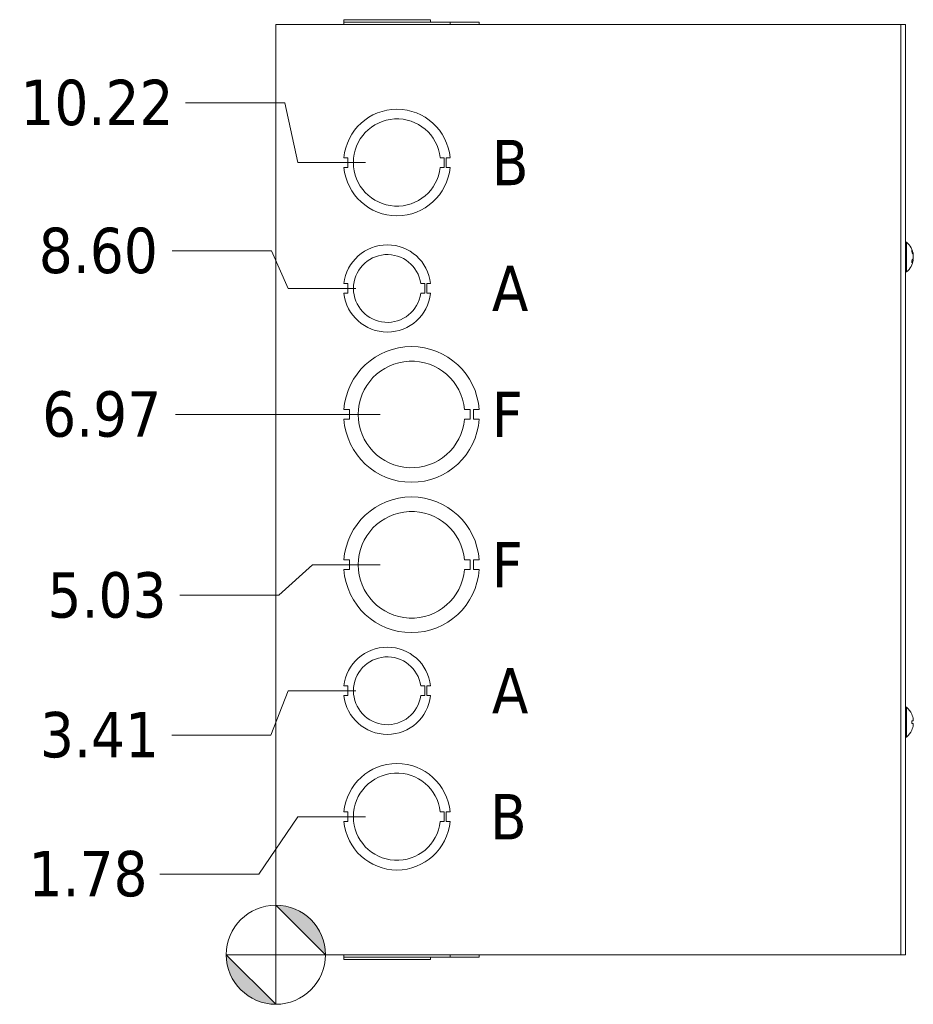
# Model space of a CAD drawing. Header units: inches. Extents: x 4 to 107, y 3 to 66.
# Tile 2 of 13: x 4 to 15, y 32 to 44. Entities that reach past the tile are written whole.
import ezdxf

# ---------------------------------------------------------------- set-up
doc = ezdxf.new("R2010")
doc.units = ezdxf.units.IN
doc.header["$LTSCALE"] = 6.5
doc.header["$MEASUREMENT"] = 0
for name, color, linetype, lineweight in [('Dimension (ANSI)', 7, 'Continuous', 5), ('Symbol (ANSI)', 7, 'Continuous', 5), ('Visible (ANSI)', 7, 'Continuous', 5)]:
    doc.layers.add(name, color=color, linetype=linetype, lineweight=lineweight)
doc.styles.add('Note Text (ANSI)', font='tahoma.ttf')
doc.styles.add('ROMANS', font='tahoma.ttf')
doc.dimstyles.new('Default (ANSI)', dxfattribs={"dimscale": 6.5, "dimtxt": 0.09, "dimasz": 0.098425, "dimexe": 0.125, "dimexo": 0.0625, "dimgap": 0.031496, "dimtad": 0, "dimtih": 1, "dimtoh": 1, "dimrnd": 1e-08, "dimzin": 0, "dimdsep": 46, "dimtxsty": 'ROMANS', "dimcen": 0.09, "dimdle": 0.393701, "dimclrd": 256, "dimclre": 256, "dimclrt": 256, "dimadec": 0, "dimazin": 0, "dimtfac": 1.111111, "dimtofl": 0, "dimtmove": 0, "dimatfit": 3, "dimfxl": 0, "dimtolj": 1, "dimtzin": 0, "dimlwd": -1, "dimlwe": -1, "dimarcsym": 0})

# ---------------------------------------------------------------- blocks, each defined once
blk = doc.blocks.new('Origin Indicator Symbol1')
at = {"layer": 'Dimension (ANSI)'}
h = blk.add_hatch(color=256, dxfattribs=at)
edge = h.paths.add_edge_path(flags=0)
edge.add_line((1.0791, 5.0817), (1.1775, 4.9833))
edge.add_arc((1.0791, 4.9833), 0.0984, 0, 90)
h = blk.add_hatch(color=256, dxfattribs=at)
edge = h.paths.add_edge_path(flags=0)
edge.add_line((1.0791, 4.8849), (0.9807, 4.9833))
edge.add_arc((1.0791, 4.9833), 0.0984, 180, 270)
for p, q in [((1.0791, 5.0817), (1.1775, 4.9833)), ((1.0791, 4.8849), (0.9807, 4.9833))]:
    blk.add_line(p, q, dxfattribs=at)
at = {"layer": 'Dimension (ANSI)', "flags": 128}
for points in [[(1.0791, 4.9833), (1.0791, 5.0817)], [(1.0791, 4.9833), (0.9807, 4.9833)], [(1.0791, 4.9833), (1.1775, 4.9833)], [(1.0791, 4.9833), (1.0791, 4.8849)]]:
    blk.add_lwpolyline(points, dxfattribs=at)
at = {"layer": 'Dimension (ANSI)'}
blk.add_circle((1.0791, 4.9833), 0.0984, dxfattribs=at)
for start, end in [(0, 90), (180, 270)]:
    blk.add_arc((1.0791, 4.9833), 0.0984, start, end, dxfattribs=at)
for points in [[(1.0791, 4.9833), (1.1775, 4.9833), (1.0791, 5.0817), (1.0791, 4.9833)], [(1.0791, 4.9833), (1.0791, 5.0817), (1.0791, 4.8849), (1.0791, 4.9833)], [(1.0791, 4.9833), (1.0791, 4.8849), (0.9807, 4.9833), (1.0791, 4.9833)], [(1.0791, 4.9833), (0.9807, 4.9833), (1.0791, 4.9833)]]:
    blk.add_solid(points, dxfattribs=at)
blk = doc.blocks.new('*D8')
at = {"layer": 'Defpoints', "color": 0}
for p in [(8.577, 34.172), (5.517, 33.432), (7.014, 32.392)]:
    blk.add_point(p, dxfattribs=at)
at = {"layer": 'Dimension (ANSI)'}
for p, q in [((7.297, 34.172), (6.796, 33.432)), ((8.171, 34.172), (7.297, 34.172)), ((6.796, 33.432), (5.517, 33.432))]:
    blk.add_line(p, q, dxfattribs=at)
at = {"layer": 'Dimension (ANSI)', "insert": (4.59, 33.432), "char_height": 0.585, "attachment_point": 5, "style": 'ROMANS'}
blk.add_mtext('\\A1;1.78', dxfattribs=at)
blk = doc.blocks.new('*D9')
at = {"layer": 'Defpoints', "color": 0}
for p in [(8.452, 35.797), (5.671, 35.225), (7.014, 32.392)]:
    blk.add_point(p, dxfattribs=at)
at = {"layer": 'Dimension (ANSI)'}
for p, q in [((7.172, 35.797), (6.951, 35.225)), ((8.046, 35.797), (7.172, 35.797)), ((6.951, 35.225), (5.671, 35.225))]:
    blk.add_line(p, q, dxfattribs=at)
at = {"layer": 'Dimension (ANSI)', "insert": (4.738, 35.225), "char_height": 0.585, "attachment_point": 5, "style": 'ROMANS'}
blk.add_mtext('\\A1;3.41', dxfattribs=at)
blk = doc.blocks.new('*D10')
at = {"layer": 'Defpoints', "color": 0}
for p in [(8.764, 37.422), (5.773, 37.028), (7.014, 32.392)]:
    blk.add_point(p, dxfattribs=at)
at = {"layer": 'Dimension (ANSI)'}
for p, q in [((7.485, 37.422), (7.053, 37.028)), ((8.358, 37.422), (7.485, 37.422)), ((7.053, 37.028), (5.773, 37.028))]:
    blk.add_line(p, q, dxfattribs=at)
at = {"layer": 'Dimension (ANSI)', "insert": (4.835, 37.028), "char_height": 0.585, "attachment_point": 5, "style": 'ROMANS'}
blk.add_mtext('\\A1;5.03', dxfattribs=at)
blk = doc.blocks.new('*D11')
at = {"layer": 'Defpoints', "color": 0}
for p in [(5.721, 39.362), (8.764, 39.362), (7.014, 32.392)]:
    blk.add_point(p, dxfattribs=at)
at = {"layer": 'Dimension (ANSI)'}
blk.add_line((8.358, 39.362), (5.721, 39.362), dxfattribs=at)
at = {"layer": 'Dimension (ANSI)', "insert": (4.767, 39.362), "char_height": 0.585, "attachment_point": 5, "style": 'ROMANS'}
blk.add_mtext('\\A1;6.97', dxfattribs=at)
blk = doc.blocks.new('*D12')
at = {"layer": 'Defpoints', "color": 0}
for p in [(5.678, 41.472), (8.452, 40.987), (7.014, 32.392)]:
    blk.add_point(p, dxfattribs=at)
at = {"layer": 'Dimension (ANSI)'}
for p, q in [((6.957, 41.472), (5.678, 41.472)), ((7.172, 40.987), (6.957, 41.472)), ((8.046, 40.987), (7.172, 40.987))]:
    blk.add_line(p, q, dxfattribs=at)
at = {"layer": 'Dimension (ANSI)', "insert": (4.723, 41.472), "char_height": 0.585, "attachment_point": 5, "style": 'ROMANS'}
blk.add_mtext('\\A1;8.60', dxfattribs=at)
blk = doc.blocks.new('*D13')
at = {"layer": 'Defpoints', "color": 0}
for p in [(5.848, 43.381), (8.577, 42.612), (7.014, 32.392)]:
    blk.add_point(p, dxfattribs=at)
at = {"layer": 'Dimension (ANSI)'}
for p, q in [((7.128, 43.381), (5.848, 43.381)), ((7.297, 42.612), (7.128, 43.381)), ((8.171, 42.612), (7.297, 42.612))]:
    blk.add_line(p, q, dxfattribs=at)
at = {"layer": 'Dimension (ANSI)', "insert": (4.705, 43.381), "char_height": 0.585, "attachment_point": 5, "style": 'ROMANS'}
blk.add_mtext('\\A1;10.22', dxfattribs=at)

msp = doc.modelspace()

# ---------------------------------------------------------------- linework, layer by layer
at = {"layer": 'Visible (ANSI)'}
for p, q in [((7.108, 44.3916), (7.0143, 44.3916)), ((7.0143, 32.3916), (7.0143, 44.3916)), ((7.108, 44.3916), (14.983, 44.3916)), ((7.8915, 44.4228), (7.8915, 44.3916)), ((7.8915, 44.4228), (7.8915, 44.4228)), ((7.8915, 44.4228), (7.8921, 44.4228)), ((7.8915, 44.3916), (7.8915, 44.4228)), ((7.8921, 44.4228), (7.8921, 44.3916)), ((7.8921, 44.4228), (7.8921, 44.4228)), ((7.8921, 44.4228), (9.2614, 44.4228)), ((7.8921, 44.3916), (7.8921, 44.4228)), ((7.8928, 44.4541), (7.8928, 44.4541)), ((7.8928, 44.4228), (7.8928, 44.4541)), ((7.8928, 44.4541), (9.0108, 44.4541)), ((7.8928, 44.4228), (7.8928, 44.4541)), ((9.0108, 44.4228), (9.0108, 44.4541)), ((9.2614, 44.4228), (9.6371, 44.4228)), ((9.2614, 44.4228), (9.2614, 44.3916)), ((9.6371, 44.4228), (9.6371, 44.3916)), ((15.0768, 44.3916), (14.983, 44.3916)), ((15.0768, 44.3916), (15.1393, 44.3916)), ((15.0768, 44.3916), (15.0768, 32.3916)), ((15.1393, 32.3916), (15.1393, 44.3916)), ((7.9421, 42.6741), (7.8921, 42.6741)), ((7.9421, 42.5491), (7.9421, 42.6741)), ((9.1358, 42.6741), (9.1858, 42.6741)), ((9.1858, 42.6741), (9.1858, 42.5491)), ((9.2114, 42.6741), (9.2114, 42.5491)), ((9.2614, 42.6741), (9.2114, 42.6741)), ((7.8921, 42.5491), (7.9421, 42.5491)), ((9.1858, 42.5491), (9.1358, 42.5491)), ((9.2114, 42.5491), (9.2614, 42.5491)), ((15.1536, 41.5836), (15.1393, 41.5836)), ((15.1536, 41.5836), (15.1536, 41.1996)), ((15.2202, 41.4606), (15.2202, 41.4813)), ((15.2393, 41.4224), (15.2353, 41.4221)), ((15.2202, 41.3185), (15.2202, 41.3473)), ((15.2393, 41.3608), (15.2291, 41.3617)), ((15.1536, 41.1996), (15.1393, 41.1996)), ((7.9428, 41.0491), (7.8928, 41.0491)), ((7.9428, 40.9241), (7.9428, 41.0491)), ((8.8848, 41.0492), (8.9348, 41.0492)), ((8.9348, 41.0492), (8.9348, 40.924)), ((8.9608, 41.0492), (8.9608, 40.924)), ((9.0108, 41.0492), (8.9608, 41.0492)), ((7.8928, 40.9241), (7.9428, 40.9241)), ((8.9348, 40.924), (8.8848, 40.924)), ((8.9608, 40.924), (9.0108, 40.924)), ((7.9655, 39.4241), (7.8915, 39.4241)), ((7.9655, 39.2991), (7.9655, 39.4241)), ((9.4489, 39.4241), (9.5229, 39.4241)), ((9.5229, 39.4241), (9.5229, 39.2991)), ((9.563, 39.4241), (9.5631, 39.2991)), ((9.637, 39.4241), (9.563, 39.4241)), ((7.8915, 39.2991), (7.9655, 39.2991)), ((9.5229, 39.2991), (9.4489, 39.2991)), ((9.5631, 39.2991), (9.6371, 39.2991)), ((7.9655, 37.4841), (7.8915, 37.4841)), ((7.9655, 37.3591), (7.9655, 37.4841)), ((9.4489, 37.4841), (9.5229, 37.4841)), ((9.5229, 37.4841), (9.5229, 37.3591)), ((9.563, 37.4841), (9.5631, 37.3591)), ((9.637, 37.4841), (9.563, 37.4841)), ((7.8915, 37.3591), (7.9655, 37.3591)), ((9.5229, 37.3591), (9.4489, 37.3591)), ((9.5631, 37.3591), (9.6371, 37.3591)), ((7.9428, 35.8591), (7.8928, 35.8591)), ((7.9428, 35.7341), (7.9428, 35.8591)), ((8.8848, 35.8592), (8.9348, 35.8592)), ((8.9348, 35.8592), (8.9348, 35.734)), ((8.9608, 35.8592), (8.9608, 35.734)), ((9.0108, 35.8592), (8.9608, 35.8592)), ((7.8928, 35.7341), (7.9428, 35.7341)), ((8.9348, 35.734), (8.8848, 35.734)), ((8.9608, 35.734), (9.0108, 35.734)), ((15.1536, 35.5836), (15.1393, 35.5836)), ((15.1536, 35.5836), (15.1536, 35.1996)), ((15.2202, 35.3731), (15.2202, 35.4101)), ((15.2387, 35.4099), (15.2202, 35.4083)), ((15.2387, 35.3733), (15.2202, 35.3749)), ((15.1536, 35.1996), (15.1393, 35.1996)), ((7.9421, 34.2341), (7.8921, 34.2341)), ((7.9421, 34.1091), (7.9421, 34.2341)), ((9.1358, 34.2341), (9.1858, 34.2341)), ((9.1858, 34.2341), (9.1858, 34.1091)), ((9.2114, 34.2341), (9.2114, 34.1091)), ((9.2614, 34.2341), (9.2114, 34.2341)), ((7.8921, 34.1091), (7.9421, 34.1091)), ((9.1858, 34.1091), (9.1358, 34.1091)), ((9.2114, 34.1091), (9.2614, 34.1091)), ((7.0143, 32.3916), (7.108, 32.3916)), ((14.983, 32.3916), (7.108, 32.3916)), ((7.8915, 32.3603), (7.8915, 32.3916)), ((7.8921, 32.3603), (7.8921, 32.3916)), ((9.2614, 32.3603), (9.2614, 32.3916)), ((9.2614, 32.3603), (9.2614, 32.3916)), ((9.637, 32.3603), (9.637, 32.3916)), ((9.6371, 32.3603), (9.6371, 32.3916)), ((14.983, 32.3916), (15.0768, 32.3916)), ((15.0768, 32.3916), (15.1393, 32.3916)), ((7.8921, 32.3603), (7.8915, 32.3603)), ((9.2614, 32.3603), (7.8921, 32.3603)), ((7.8928, 32.3603), (7.8928, 32.3291)), ((9.0108, 32.3291), (7.8928, 32.3291)), ((9.0108, 32.3603), (9.0108, 32.3291)), ((9.0108, 32.3603), (9.0108, 32.3291)), ((9.0108, 32.3291), (9.0108, 32.3291)), ((9.2614, 32.3603), (9.2614, 32.3603)), ((9.637, 32.3603), (9.2614, 32.3603)), ((9.637, 32.3603), (9.6371, 32.3603))]:
    msp.add_line(p, q, dxfattribs=at)
for centre, radius, start, end in [((8.5768, 42.6116), 0.6875, 5.21896, 174.78714), ((8.5768, 42.6116), 0.5625, 6.38242, 353.62368), ((8.5768, 42.6116), 0.6875, 185.21896, 354.78714), ((8.4518, 40.9866), 0.5625, 6.39402, 173.62399), ((14.9873, 41.3916), 0.254, 7.3729, 49.10401), ((8.4518, 40.9866), 0.4375, 8.23213, 351.77654), ((14.9873, 41.3916), 0.254, 310.89599, 352.6271), ((8.4518, 40.9866), 0.5625, 186.38273, 353.61269), ((8.7643, 39.3616), 0.875, 4.09887, 175.90678), ((8.7643, 39.3616), 0.6875, 5.21873, 354.78691), ((8.7643, 39.3616), 0.875, 184.09887, 355.90678), ((8.7643, 37.4216), 0.875, 4.09887, 175.90678), ((8.7643, 37.4216), 0.6875, 5.21873, 354.78691), ((8.7643, 37.4216), 0.875, 184.09887, 355.90678), ((8.4518, 35.7966), 0.5625, 6.39402, 173.62399), ((8.4518, 35.7966), 0.4375, 8.23213, 351.77654), ((8.4518, 35.7966), 0.5625, 186.38273, 353.61269), ((14.9873, 35.3916), 0.254, 23.89609, 49.10401), ((15.212, 35.4912), 0.0082, 0.03704, 23.89609), ((14.9873, 35.3916), 0.254, 310.89599, 336.10391), ((15.212, 35.292), 0.0082, 336.10391, 359.96296), ((8.5768, 34.1716), 0.6875, 5.21896, 174.78714), ((8.5768, 34.1716), 0.5625, 6.38242, 353.62368), ((8.5768, 34.1716), 0.6875, 185.21896, 354.78714)]:
    msp.add_arc(centre, radius, start, end, dxfattribs=at)
for centre, major_axis, ratio, start_param, end_param in [((14.9877, 41.389), (0.251, 0.0384), 0.8171302, 0.0030302, 0.2876182), ((14.9877, 41.3944), (0.2514, -0.0356), 0.7839099, 0.2380548, 0.5226428), ((14.9877, 41.3878), (0.2525, 0.0269), 0.5698264, 5.8105272, 6.0951152), ((14.9877, 41.3952), (0.2524, -0.0281), 0.6147269, 5.9394704, 6.2240584), ((14.9877, 41.3888), (0.2514, 0.0356), 0.7839099, 5.9657288, 6.0451305), ((14.9877, 35.3917), (0.0775, -0.2418), 0.9958032, 1.3868503, 1.6714383), ((14.9877, 35.387), (0.253, 0.0221), 0.0279269, 0.1249224, 0.4095104), ((14.9877, 35.3962), (0.253, -0.0221), 0.0279269, 5.8736749, 6.1582629), ((14.9877, 35.3915), (-0.0775, -0.2418), 0.9958032, 1.4701544, 1.7547424)]:
    msp.add_ellipse(centre, major_axis=major_axis, ratio=ratio, start_param=start_param, end_param=end_param, dxfattribs=at)
for points, knots in [([(15.2195, 41.484), (15.2195, 41.4839), (15.2196, 41.4839), (15.22, 41.4831), (15.2202, 41.4821), (15.2202, 41.4813)], [0.0228816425, 0.0228816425, 0.0228816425, 0.0228816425, 0.02337727, 0.02337727, 0.0312130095, 0.0312130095, 0.0312130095, 0.0312130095]), ([(15.2393, 41.4224), (15.2393, 41.4224), (15.2393, 41.4225), (15.2394, 41.4227), (15.2393, 41.4233), (15.2391, 41.425), (15.2389, 41.4261), (15.2387, 41.4276), (15.2387, 41.4278), (15.2386, 41.428)], [0.021188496, 0.021188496, 0.021188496, 0.021188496, 0.02511122, 0.02511122, 0.037656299, 0.037656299, 0.050201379, 0.050201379, 0.052067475, 0.052067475, 0.052067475, 0.052067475]), ([(15.2202, 41.3185), (15.2202, 41.3179), (15.22, 41.3172), (15.2196, 41.3166), (15.2195, 41.3165), (15.2195, 41.3165)], [0.0931299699, 0.0931299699, 0.0931299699, 0.0931299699, 0.1009657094, 0.1009657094, 0.101461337, 0.101461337, 0.101461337, 0.101461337]), ([(15.2386, 41.4063), (15.2388, 41.405), (15.239, 41.4034), (15.2393, 41.4), (15.2393, 41.3982), (15.2394, 41.395), (15.2393, 41.3933), (15.2391, 41.3902), (15.2389, 41.3889), (15.2387, 41.3877), (15.2387, 41.3875), (15.2386, 41.3874)], [0, 0, 0, 0, 0.012558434, 0.012558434, 0.025116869, 0.025116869, 0.037659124, 0.037659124, 0.050201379, 0.050201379, 0.052067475, 0.052067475, 0.052067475, 0.052067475]), ([(15.2386, 41.3769), (15.2388, 41.3782), (15.239, 41.3798), (15.2393, 41.3832), (15.2393, 41.385), (15.2394, 41.3882), (15.2393, 41.3899), (15.2392, 41.3915), (15.2392, 41.3916), (15.2392, 41.3916)], [0, 0, 0, 0, 0.012558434, 0.012558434, 0.025116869, 0.025116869, 0.037659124, 0.037659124, 0.038023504, 0.038023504, 0.038023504, 0.038023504]), ([(15.2386, 41.358), (15.2388, 41.359), (15.239, 41.3598), (15.2393, 41.3607), (15.2393, 41.3609), (15.2394, 41.3605), (15.2393, 41.3599), (15.2392, 41.3591), (15.2392, 41.359), (15.2392, 41.359)], [0, 0, 0, 0, 0.012558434, 0.012558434, 0.025116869, 0.025116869, 0.037659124, 0.037659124, 0.038023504, 0.038023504, 0.038023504, 0.038023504]), ([(15.2195, 35.4101), (15.2195, 35.4101), (15.2196, 35.4101), (15.22, 35.4102), (15.2202, 35.4101), (15.2202, 35.4101)], [0.0228816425, 0.0228816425, 0.0228816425, 0.0228816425, 0.02337727, 0.02337727, 0.0312130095, 0.0312130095, 0.0312130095, 0.0312130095]), ([(15.2202, 35.3731), (15.2202, 35.3731), (15.22, 35.373), (15.2196, 35.3731), (15.2195, 35.3731), (15.2195, 35.3731)], [0.0931299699, 0.0931299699, 0.0931299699, 0.0931299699, 0.1009657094, 0.1009657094, 0.101461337, 0.101461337, 0.101461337, 0.101461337]), ([(15.2386, 35.4234), (15.2388, 35.4217), (15.239, 35.42), (15.2393, 35.4167), (15.2393, 35.4152), (15.2394, 35.4128), (15.2393, 35.4118), (15.2391, 35.4103), (15.2389, 35.4099), (15.2387, 35.4099), (15.2387, 35.4099), (15.2386, 35.4099)], [0, 0, 0, 0, 0.012558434, 0.012558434, 0.025116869, 0.025116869, 0.037659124, 0.037659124, 0.050201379, 0.050201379, 0.052067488, 0.052067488, 0.052067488, 0.052067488]), ([(15.2386, 35.3733), (15.2388, 35.3734), (15.239, 35.3731), (15.2393, 35.3718), (15.2393, 35.3708), (15.2394, 35.3686), (15.2393, 35.3671), (15.2391, 35.3639), (15.2389, 35.3622), (15.2387, 35.3603), (15.2387, 35.3601), (15.2386, 35.3598)], [0, 0, 0, 0, 0.012558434, 0.012558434, 0.025116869, 0.025116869, 0.037659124, 0.037659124, 0.050201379, 0.050201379, 0.052067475, 0.052067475, 0.052067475, 0.052067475])]:
    msp.add_open_spline(points, degree=3, knots=knots, dxfattribs=at)

# ---------------------------------------------------------------- block references
at = {"layer": 'Dimension (ANSI)', "xscale": 6.5, "yscale": 6.5, "zscale": 6.5}
msp.add_blockref('Origin Indicator Symbol1', (0, 0), dxfattribs=at)

# ---------------------------------------------------------------- texts
at = {"layer": 'Symbol (ANSI)', "char_height": 0.585, "attachment_point": 4, "style": 'Note Text (ANSI)'}
for s, insert in [('\\fTahoma|b0|i0;B', (9.8012, 42.6116)), ('\\fTahoma|b0|i0;A', (9.8012, 40.9866)), ('\\fTahoma|b0|i0;F', (9.8012, 39.3616)), ('\\fTahoma|b0|i0;F', (9.8012, 37.4216)), ('\\fTahoma|b0|i0;A', (9.8012, 35.7966)), ('\\fTahoma|b0|i0;B', (9.777, 34.1716))]:
    msp.add_mtext(s, dxfattribs=dict(at, insert=insert))

# ---------------------------------------------------------------- dimensions: what is measured, and where the dimension line sits
at = {"layer": 'Dimension (ANSI)'}
for feature_location, offset, origin, picture, middle in [((8.5768, 42.6116), (-2.7287, 0.7693), (7.0143, 32.3916), '*D13', (4.7052, 43.3809)), ((8.4517870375, 40.9865990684), (-2.7738480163, 0.485869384), (7.0142870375, 32.3915990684), '*D12', (4.7234010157, 41.4724684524)), ((8.7643, 39.3616), (-3.0436, 0), (7.0143, 32.3916), '*D11', (4.7666, 39.3616)), ((8.7643, 37.4216), (-2.9912, -0.3932), (7.0143, 32.3916), '*D10', (4.8349, 37.0284)), ((8.4517870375, 35.7965990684), (-2.7803202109, -0.571731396), (7.0142870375, 32.3915990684), '*D9', (4.7377515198, 35.2248676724)), ((8.5768, 34.1716), (-3.0601, -0.7392), (7.0143, 32.3916), '*D8', (4.5902, 33.4324))]:
    dim = msp.add_ordinate_dim(feature_location=feature_location, offset=offset, dtype=0, origin=origin, dimstyle='Default (ANSI)', override={"dimtad": 0, "dimdec": 2, "dimtp": 0, "dimtm": 0, "dimtdec": 2}, dxfattribs=at)
    dim.commit()
    dim.dimension.update_dxf_attribs({"geometry": picture, "text_midpoint": middle})

doc.saveas('drawing.dxf')
